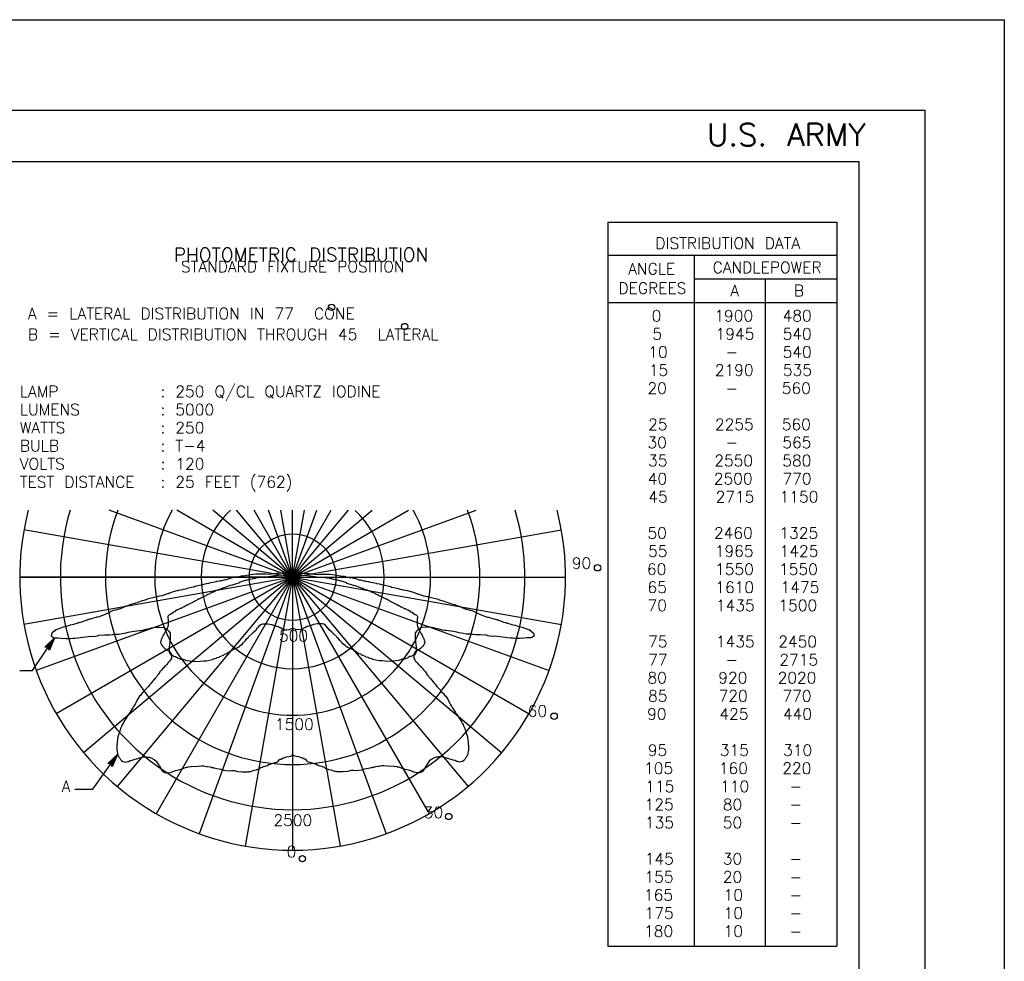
# Model space of a CAD drawing. Extents: x -21 to 1164, y -17 to 483.
# Tile 8 of 14: x 10 to 21, y 3 to 13. Entities that reach past the tile are written whole.
import ezdxf
from ezdxf.enums import TextEntityAlignment as Align

# ---------------------------------------------------------------- set-up
doc = ezdxf.new("R2010")
doc.units = 0
doc.header["$MEASUREMENT"] = 0
doc.layers.add('OUTLINE', color=7, linetype='CONTINUOUS')
doc.styles.add('TXT_SHX', font='txt.shx')

# ---------------------------------------------------------------- blocks, each defined once
blk = doc.blocks.new('LT3')
at = {"layer": 'OUTLINE', "color": 24, "linetype": 'CONTINUOUS'}
for p, q in [((0, 0), (-0.0015, 0.00032)), ((-0.00135, 0), (-0.0015, 0.00032)), ((0, 0), (-0.0015, -0.00032)), ((-0.0015, -0.00032), (-0.00135, 0)), ((-0.00039, 0), (-0.00136, 0.00021)), ((-0.00127, 0), (-0.00136, 0.00021)), ((-0.00039, 0), (-0.00136, -0.00021)), ((-0.00136, -0.00021), (-0.00127, 0)), ((-0.00076, 0), (-0.00123, 0.00009)), ((-0.00119, 0), (-0.00123, 0.00009)), ((-0.00076, 0), (-0.00123, -0.0001)), ((-0.00123, -0.0001), (-0.00119, 0))]:
    blk.add_line(p, q, dxfattribs=at)

msp = doc.modelspace()

# ---------------------------------------------------------------- linework, layer by layer
at = {"layer": 'OUTLINE', "color": 7, "linetype": 'CONTINUOUS'}
for p, q in [((-21.105, 13.258), (20.895, 13.258)), ((20.895, -16.742), (20.895, 13.258)), ((-20.23, 12.258), (20.02, 12.258)), ((20.02, -15.742), (20.02, 12.258)), ((-18.952, 11.693), (19.29, 11.693)), ((19.29, -15.18), (19.29, 11.693)), ((16.511, 11.022), (19.044, 11.022)), ((16.511, 11.022), (16.511, 3.023)), ((19.044, 11.022), (19.044, 3.023)), ((16.511, 10.658), (19.044, 10.658)), ((17.464, 10.658), (17.464, 3.023)), ((17.464, 10.394), (19.044, 10.394)), ((18.252, 10.394), (18.252, 3.023)), ((16.511, 10.134), (19.044, 10.134)), ((13.026, 7.098), (10.997, 7.837)), ((13.026, 7.098), (11.746, 7.837)), ((13.026, 7.098), (12.145, 7.837)), ((13.026, 7.098), (12.406, 7.837)), ((13.026, 7.098), (12.599, 7.837)), ((13.026, 7.098), (12.757, 7.837)), ((13.026, 7.098), (12.895, 7.837)), ((13.026, 7.098), (15.054, 7.837)), ((13.026, 7.098), (14.305, 7.837)), ((13.026, 7.098), (13.906, 7.837)), ((13.026, 7.098), (13.645, 7.837)), ((13.026, 7.098), (13.452, 7.837)), ((13.026, 7.098), (13.294, 7.837)), ((13.026, 7.098), (13.156, 7.837)), ((13.026, 7.098), (13.026, 7.837)), ((13.026, 7.098), (10.054, 7.623)), ((13.026, 7.098), (15.998, 7.623)), ((13.026, 7.098), (10.008, 7.099)), ((10.009, 7.098), (16.043, 7.098)), ((13.026, 7.098), (10.054, 6.575)), ((13.026, 7.098), (10.19, 6.067)), ((13.026, 7.098), (10.412, 5.59)), ((13.026, 7.098), (10.714, 5.159)), ((13.026, 7.098), (11.086, 4.787)), ((13.026, 7.098), (11.517, 4.485)), ((13.026, 7.098), (11.994, 4.263)), ((13.026, 7.098), (12.502, 4.127)), ((13.026, 7.098), (16.044, 7.099)), ((13.026, 7.098), (13.026, 4.081)), ((13.026, 7.098), (13.55, 4.127)), ((13.026, 7.098), (14.058, 4.263)), ((13.026, 7.098), (14.535, 4.485)), ((13.026, 7.098), (14.966, 4.787)), ((13.026, 7.098), (15.338, 5.159)), ((13.026, 7.098), (15.64, 5.59)), ((13.026, 7.098), (15.862, 6.067)), ((13.026, 7.098), (15.998, 6.575)), ((10.148, 6.067), (10.392, 6.429)), ((10.009, 6.067), (10.148, 6.067)), ((10.815, 4.757), (11.091, 5.139)), ((10.619, 4.757), (10.815, 4.757)), ((16.511, 3.023), (19.044, 3.023))]:
    msp.add_line(p, q, dxfattribs=at)
for points in [[(13.038, 7.141), (13.013, 7.139), (12.982, 7.139), (12.957, 7.141), (12.898, 7.141), (12.866, 7.138), (12.847, 7.138), (12.787, 7.131), (12.75, 7.129), (12.731, 7.131), (12.693, 7.131), (12.62, 7.131), (12.584, 7.127), (12.559, 7.124), (12.474, 7.108), (12.458, 7.108), (12.447, 7.106), (12.4, 7.095), (12.385, 7.094), (12.332, 7.083), (12.292, 7.07), (12.282, 7.07), (12.281, 7.068), (12.239, 7.058), (12.223, 7.057), (12.221, 7.055), (12.194, 7.049), (12.188, 7.049), (12.181, 7.046), (12.161, 7.044), (12.104, 7.032), (12.098, 7.03), (12.07, 7.025), (12.014, 7.011), (11.975, 7.003), (11.948, 6.995), (11.946, 6.996), (11.935, 6.989), (11.906, 6.984), (11.876, 6.976), (11.858, 6.972), (11.842, 6.966), (11.813, 6.963), (11.809, 6.96), (11.78, 6.955), (11.763, 6.95), (11.759, 6.949), (11.755, 6.95), (11.695, 6.933), (11.677, 6.925), (11.672, 6.925), (11.657, 6.918), (11.653, 6.918), (11.651, 6.916), (11.641, 6.914), (11.63, 6.909), (11.579, 6.893), (11.561, 6.889), (11.553, 6.889), (11.538, 6.884), (11.531, 6.884), (11.529, 6.882), (11.51, 6.879), (11.417, 6.854), (11.414, 6.853), (11.382, 6.842), (11.361, 6.838), (11.321, 6.821), (11.31, 6.819), (11.306, 6.816), (11.285, 6.812), (11.281, 6.809), (11.252, 6.801), (11.233, 6.798), (11.202, 6.781), (11.183, 6.777), (11.155, 6.765), (11.143, 6.761), (11.11, 6.744), (11.102, 6.744), (11.068, 6.733), (11.044, 6.729), (11.027, 6.723), (11.018, 6.718), (10.995, 6.706), (10.991, 6.706), (10.933, 6.678), (10.912, 6.673), (10.887, 6.662), (10.873, 6.658), (10.86, 6.657), (10.84, 6.649), (10.811, 6.642), (10.776, 6.631), (10.763, 6.629), (10.755, 6.625), (10.74, 6.621)], [(13.037, 7.126), (12.986, 7.124), (12.95, 7.12), (12.939, 7.122), (12.907, 7.118), (12.893, 7.12), (12.871, 7.117), (12.866, 7.118), (12.844, 7.114), (12.824, 7.113), (12.782, 7.106), (12.711, 7.096), (12.707, 7.097), (12.644, 7.092), (12.616, 7.087), (12.612, 7.085), (12.595, 7.083), (12.578, 7.078), (12.549, 7.074), (12.531, 7.068), (12.523, 7.067), (12.508, 7.061), (12.5, 7.06), (12.479, 7.053), (12.434, 7.038), (12.429, 7.034), (12.389, 7.023), (12.357, 7.011), (12.335, 7.005), (12.298, 6.992), (12.288, 6.987), (12.281, 6.986), (12.258, 6.977), (12.252, 6.976), (12.238, 6.968), (12.221, 6.964), (12.212, 6.961), (12.193, 6.952), (12.182, 6.95), (12.168, 6.944), (12.16, 6.938), (12.147, 6.932), (12.136, 6.93), (12.13, 6.926), (12.115, 6.92), (12.109, 6.915), (12.101, 6.911), (12.087, 6.906), (12.066, 6.894), (12.063, 6.894), (12.057, 6.889), (12.046, 6.885), (12.026, 6.874), (12.021, 6.873), (12.018, 6.87), (12.002, 6.864), (11.998, 6.86), (11.988, 6.858), (11.98, 6.851), (11.975, 6.851), (11.963, 6.842), (11.947, 6.835), (11.943, 6.835), (11.943, 6.833), (11.933, 6.826), (11.917, 6.82), (11.91, 6.815), (11.874, 6.798), (11.863, 6.789), (11.856, 6.788), (11.832, 6.775), (11.83, 6.772), (11.823, 6.77), (11.797, 6.757), (11.793, 6.752), (11.782, 6.751), (11.755, 6.737), (11.748, 6.736), (11.737, 6.729), (11.734, 6.728), (11.732, 6.728), (11.722, 6.717), (11.704, 6.711), (11.696, 6.702), (11.692, 6.701), (11.678, 6.69), (11.663, 6.683), (11.656, 6.678), (11.648, 6.67), (11.644, 6.663), (11.644, 6.647), (11.648, 6.637), (11.651, 6.594), (11.651, 6.589), (11.651, 6.578), (11.649, 6.572), (11.65, 6.57)], [(13.014, 7.141), (13.039, 7.139), (13.07, 7.139), (13.095, 7.141), (13.154, 7.141), (13.186, 7.138), (13.205, 7.138), (13.265, 7.131), (13.302, 7.129), (13.321, 7.131), (13.359, 7.131), (13.432, 7.131), (13.468, 7.127), (13.493, 7.124), (13.578, 7.108), (13.594, 7.108), (13.605, 7.106), (13.652, 7.095), (13.667, 7.094), (13.72, 7.083), (13.76, 7.07), (13.77, 7.07), (13.771, 7.068), (13.813, 7.058), (13.829, 7.057), (13.831, 7.055), (13.858, 7.049), (13.864, 7.049), (13.871, 7.046), (13.891, 7.044), (13.948, 7.032), (13.954, 7.03), (13.982, 7.025), (14.038, 7.011), (14.077, 7.003), (14.104, 6.995), (14.106, 6.996), (14.117, 6.989), (14.146, 6.984), (14.176, 6.976), (14.194, 6.972), (14.21, 6.966), (14.239, 6.963), (14.243, 6.96), (14.272, 6.955), (14.289, 6.95), (14.293, 6.949), (14.297, 6.95), (14.357, 6.933), (14.375, 6.925), (14.38, 6.925), (14.395, 6.918), (14.399, 6.918), (14.401, 6.916), (14.411, 6.914), (14.422, 6.909), (14.473, 6.893), (14.491, 6.889), (14.499, 6.889), (14.514, 6.884), (14.521, 6.884), (14.523, 6.882), (14.542, 6.879), (14.635, 6.854), (14.638, 6.853), (14.67, 6.842), (14.691, 6.838), (14.731, 6.821), (14.742, 6.819), (14.746, 6.816), (14.767, 6.812), (14.771, 6.809), (14.8, 6.801), (14.819, 6.798), (14.85, 6.781), (14.869, 6.777), (14.897, 6.765), (14.909, 6.761), (14.942, 6.744), (14.95, 6.744), (14.984, 6.733), (15.008, 6.729), (15.025, 6.723), (15.034, 6.718), (15.057, 6.706), (15.061, 6.706), (15.119, 6.678), (15.14, 6.673), (15.165, 6.662), (15.179, 6.658), (15.192, 6.657), (15.212, 6.649), (15.241, 6.642), (15.276, 6.631), (15.289, 6.629), (15.297, 6.625), (15.312, 6.621)], [(13.015, 7.126), (13.066, 7.124), (13.102, 7.12), (13.113, 7.122), (13.145, 7.118), (13.159, 7.12), (13.181, 7.117), (13.186, 7.118), (13.208, 7.114), (13.228, 7.113), (13.27, 7.106), (13.341, 7.096), (13.345, 7.097), (13.408, 7.092), (13.436, 7.087), (13.44, 7.085), (13.457, 7.083), (13.474, 7.078), (13.503, 7.074), (13.521, 7.068), (13.529, 7.067), (13.544, 7.061), (13.552, 7.06), (13.573, 7.053), (13.618, 7.038), (13.623, 7.034), (13.663, 7.023), (13.695, 7.011), (13.717, 7.005), (13.754, 6.992), (13.764, 6.987), (13.771, 6.986), (13.794, 6.977), (13.8, 6.976), (13.814, 6.968), (13.831, 6.964), (13.84, 6.961), (13.859, 6.952), (13.87, 6.95), (13.884, 6.944), (13.892, 6.938), (13.905, 6.932), (13.916, 6.93), (13.922, 6.926), (13.937, 6.92), (13.943, 6.915), (13.951, 6.911), (13.965, 6.906), (13.986, 6.894), (13.989, 6.894), (13.995, 6.889), (14.006, 6.885), (14.026, 6.874), (14.031, 6.873), (14.034, 6.87), (14.05, 6.864), (14.054, 6.86), (14.064, 6.858), (14.072, 6.851), (14.077, 6.851), (14.089, 6.842), (14.105, 6.835), (14.109, 6.835), (14.109, 6.833), (14.119, 6.826), (14.135, 6.82), (14.142, 6.815), (14.178, 6.798), (14.189, 6.789), (14.196, 6.788), (14.22, 6.775), (14.222, 6.772), (14.229, 6.77), (14.255, 6.757), (14.259, 6.752), (14.27, 6.751), (14.297, 6.737), (14.304, 6.736), (14.315, 6.729), (14.318, 6.728), (14.32, 6.728), (14.33, 6.717), (14.348, 6.711), (14.356, 6.702), (14.36, 6.701), (14.374, 6.69), (14.389, 6.683), (14.396, 6.678), (14.404, 6.67), (14.408, 6.663), (14.408, 6.647), (14.404, 6.637), (14.401, 6.594), (14.401, 6.589), (14.401, 6.578), (14.403, 6.572), (14.402, 6.57)], [(10.74, 6.621), (10.691, 6.602), (10.664, 6.595), (10.662, 6.596), (10.649, 6.59), (10.601, 6.575), (10.589, 6.573), (10.565, 6.567), (10.525, 6.554), (10.489, 6.546), (10.411, 6.516), (10.407, 6.515), (10.405, 6.515), (10.397, 6.505), (10.391, 6.502), (10.39, 6.5), (10.366, 6.483), (10.363, 6.479), (10.364, 6.477), (10.362, 6.476), (10.359, 6.461), (10.357, 6.46), (10.358, 6.451), (10.361, 6.449), (10.361, 6.445), (10.381, 6.432), (10.388, 6.429), (10.435, 6.427), (10.465, 6.423), (10.484, 6.421), (10.498, 6.423), (10.518, 6.419), (10.574, 6.42), (10.597, 6.424), (10.617, 6.425), (10.655, 6.427), (10.678, 6.432), (10.796, 6.445), (10.804, 6.444), (10.846, 6.448), (10.869, 6.452), (10.884, 6.458), (10.951, 6.461), (10.98, 6.46), (11.005, 6.462), (11.029, 6.466), (11.039, 6.465), (11.062, 6.468), (11.107, 6.47), (11.139, 6.477), (11.184, 6.484), (11.209, 6.491), (11.23, 6.493), (11.248, 6.498), (11.331, 6.508), (11.35, 6.511), (11.37, 6.513), (11.405, 6.525), (11.442, 6.533), (11.465, 6.539), (11.511, 6.545), (11.523, 6.544), (11.538, 6.546), (11.553, 6.546), (11.599, 6.541), (11.622, 6.531), (11.627, 6.526), (11.637, 6.521), (11.656, 6.5), (11.671, 6.479), (11.671, 6.447), (11.67, 6.439), (11.672, 6.422), (11.668, 6.38), (11.663, 6.359), (11.659, 6.321), (11.659, 6.281), (11.661, 6.272), (11.665, 6.267), (11.669, 6.256), (11.68, 6.242), (11.7, 6.233), (11.71, 6.226), (11.721, 6.222), (11.729, 6.221), (11.742, 6.215), (11.75, 6.211), (11.754, 6.207), (11.768, 6.199), (11.783, 6.196), (11.788, 6.193), (11.811, 6.191), (11.817, 6.188), (11.826, 6.187), (11.832, 6.184), (11.843, 6.182), (11.857, 6.178)], [(11.65, 6.57), (11.642, 6.537), (11.624, 6.5), (11.617, 6.493), (11.61, 6.479), (11.604, 6.473), (11.594, 6.456), (11.592, 6.448), (11.586, 6.438), (11.584, 6.437), (11.585, 6.432), (11.578, 6.423), (11.577, 6.419), (11.577, 6.415), (11.57, 6.4), (11.571, 6.398), (11.566, 6.383), (11.57, 6.364), (11.577, 6.35), (11.585, 6.337), (11.611, 6.311), (11.629, 6.3), (11.639, 6.292), (11.647, 6.29), (11.668, 6.276), (11.672, 6.275), (11.679, 6.26), (11.681, 6.258), (11.686, 6.234), (11.687, 6.221), (11.685, 6.205), (11.676, 6.186), (11.667, 6.172), (11.665, 6.172), (11.662, 6.164), (11.65, 6.154), (11.647, 6.148), (11.633, 6.135), (11.631, 6.13), (11.619, 6.119), (11.617, 6.117), (11.603, 6.102), (11.596, 6.098), (11.587, 6.087), (11.577, 6.07), (11.559, 6.051), (11.546, 6.034), (11.541, 6.024), (11.531, 6.016), (11.523, 6.002), (11.516, 5.995), (11.512, 5.988), (11.504, 5.981), (11.459, 5.923), (11.444, 5.91), (11.431, 5.891), (11.412, 5.872), (11.389, 5.845), (11.384, 5.837), (11.363, 5.817), (11.358, 5.812), (11.346, 5.794), (11.334, 5.782), (11.307, 5.742), (11.294, 5.719), (11.283, 5.697), (11.269, 5.673), (11.266, 5.671), (11.259, 5.656), (11.232, 5.615), (11.23, 5.613), (11.229, 5.606), (11.222, 5.599), (11.215, 5.583), (11.201, 5.566), (11.201, 5.563), (11.196, 5.554), (11.185, 5.542), (11.172, 5.519), (11.161, 5.502), (11.156, 5.49), (11.142, 5.47), (11.141, 5.465), (11.138, 5.461), (11.133, 5.447), (11.128, 5.44), (11.124, 5.428), (11.122, 5.423), (11.118, 5.417), (11.114, 5.398), (11.11, 5.39), (11.094, 5.334), (11.093, 5.324), (11.089, 5.312), (11.09, 5.31), (11.085, 5.273), (11.085, 5.254)], [(11.857, 6.178), (11.889, 6.174), (11.908, 6.17), (11.91, 6.17), (11.946, 6.167), (12.003, 6.169), (12.039, 6.173), (12.075, 6.175), (12.139, 6.189), (12.141, 6.191), (12.179, 6.205), (12.183, 6.205), (12.193, 6.211), (12.212, 6.216), (12.221, 6.221), (12.261, 6.235), (12.264, 6.239), (12.274, 6.246), (12.29, 6.251), (12.295, 6.255), (12.302, 6.257), (12.307, 6.261), (12.309, 6.262), (12.322, 6.27), (12.334, 6.282), (12.341, 6.284), (12.345, 6.288), (12.35, 6.29), (12.352, 6.289), (12.352, 6.292), (12.364, 6.299), (12.375, 6.302), (12.382, 6.307), (12.395, 6.309), (12.396, 6.311), (12.399, 6.314), (12.419, 6.322), (12.436, 6.332), (12.445, 6.342), (12.47, 6.362), (12.479, 6.374), (12.494, 6.387), (12.503, 6.398), (12.521, 6.42), (12.529, 6.428), (12.533, 6.43), (12.543, 6.443), (12.573, 6.472), (12.575, 6.475), (12.579, 6.477), (12.585, 6.485), (12.592, 6.489), (12.592, 6.491), (12.621, 6.517), (12.639, 6.541), (12.644, 6.544), (12.651, 6.553), (12.653, 6.553), (12.664, 6.567), (12.682, 6.579), (12.7, 6.584), (12.754, 6.584), (12.773, 6.581), (12.792, 6.575), (12.797, 6.574), (12.822, 6.564), (12.837, 6.561), (12.873, 6.55), (12.892, 6.54), (12.894, 6.541), (12.894, 6.539), (12.909, 6.533), (12.918, 6.525), (12.956, 6.515), (12.993, 6.522), (12.997, 6.525), (13.026, 6.536)], [(14.195, 6.178), (14.163, 6.174), (14.144, 6.17), (14.142, 6.17), (14.106, 6.167), (14.049, 6.169), (14.013, 6.173), (13.977, 6.175), (13.913, 6.189), (13.911, 6.191), (13.873, 6.205), (13.869, 6.205), (13.859, 6.211), (13.84, 6.216), (13.831, 6.221), (13.791, 6.235), (13.788, 6.239), (13.778, 6.246), (13.762, 6.251), (13.757, 6.255), (13.75, 6.257), (13.745, 6.261), (13.743, 6.262), (13.73, 6.27), (13.718, 6.282), (13.711, 6.284), (13.707, 6.288), (13.702, 6.29), (13.7, 6.289), (13.7, 6.292), (13.688, 6.299), (13.677, 6.302), (13.67, 6.307), (13.657, 6.309), (13.656, 6.311), (13.653, 6.314), (13.633, 6.322), (13.616, 6.332), (13.607, 6.342), (13.582, 6.362), (13.573, 6.374), (13.558, 6.387), (13.549, 6.398), (13.531, 6.42), (13.523, 6.428), (13.519, 6.43), (13.509, 6.443), (13.479, 6.472), (13.477, 6.475), (13.473, 6.477), (13.467, 6.485), (13.46, 6.489), (13.46, 6.491), (13.431, 6.517), (13.413, 6.541), (13.408, 6.544), (13.401, 6.553), (13.399, 6.553), (13.388, 6.567), (13.37, 6.579), (13.352, 6.584), (13.298, 6.584), (13.279, 6.581), (13.26, 6.575), (13.255, 6.574), (13.23, 6.564), (13.215, 6.561), (13.179, 6.55), (13.16, 6.54), (13.158, 6.541), (13.158, 6.539), (13.143, 6.533), (13.134, 6.525), (13.096, 6.515), (13.059, 6.522), (13.055, 6.525), (13.026, 6.536)], [(15.312, 6.621), (15.361, 6.602), (15.388, 6.595), (15.39, 6.596), (15.403, 6.59), (15.451, 6.575), (15.463, 6.573), (15.487, 6.567), (15.527, 6.554), (15.563, 6.546), (15.641, 6.516), (15.645, 6.515), (15.647, 6.515), (15.655, 6.505), (15.661, 6.502), (15.662, 6.5), (15.686, 6.483), (15.689, 6.479), (15.688, 6.477), (15.69, 6.476), (15.693, 6.461), (15.695, 6.46), (15.694, 6.451), (15.691, 6.449), (15.691, 6.445), (15.671, 6.432), (15.664, 6.429), (15.617, 6.427), (15.587, 6.423), (15.568, 6.421), (15.554, 6.423), (15.534, 6.419), (15.478, 6.42), (15.455, 6.424), (15.435, 6.425), (15.397, 6.427), (15.374, 6.432), (15.256, 6.445), (15.248, 6.444), (15.206, 6.448), (15.183, 6.452), (15.168, 6.458), (15.101, 6.461), (15.072, 6.46), (15.047, 6.462), (15.023, 6.466), (15.013, 6.465), (14.99, 6.468), (14.945, 6.47), (14.913, 6.477), (14.868, 6.484), (14.843, 6.491), (14.822, 6.493), (14.804, 6.498), (14.721, 6.508), (14.702, 6.511), (14.682, 6.513), (14.647, 6.525), (14.61, 6.533), (14.587, 6.539), (14.541, 6.545), (14.529, 6.544), (14.514, 6.546), (14.499, 6.546), (14.453, 6.541), (14.43, 6.531), (14.425, 6.526), (14.415, 6.521), (14.396, 6.5), (14.381, 6.479), (14.381, 6.447), (14.382, 6.439), (14.38, 6.422), (14.384, 6.38), (14.389, 6.359), (14.393, 6.321), (14.393, 6.281), (14.391, 6.272), (14.387, 6.267), (14.383, 6.256), (14.372, 6.242), (14.352, 6.233), (14.342, 6.226), (14.331, 6.222), (14.323, 6.221), (14.31, 6.215), (14.302, 6.211), (14.298, 6.207), (14.284, 6.199), (14.269, 6.196), (14.264, 6.193), (14.241, 6.191), (14.235, 6.188), (14.226, 6.187), (14.22, 6.184), (14.209, 6.182), (14.195, 6.178)], [(14.402, 6.57), (14.41, 6.537), (14.428, 6.5), (14.435, 6.493), (14.442, 6.479), (14.448, 6.473), (14.458, 6.456), (14.46, 6.448), (14.466, 6.438), (14.468, 6.437), (14.467, 6.432), (14.474, 6.423), (14.475, 6.419), (14.475, 6.415), (14.482, 6.4), (14.481, 6.398), (14.486, 6.383), (14.482, 6.364), (14.475, 6.35), (14.467, 6.337), (14.441, 6.311), (14.423, 6.3), (14.413, 6.292), (14.405, 6.29), (14.384, 6.276), (14.38, 6.275), (14.373, 6.26), (14.371, 6.258), (14.366, 6.234), (14.365, 6.221), (14.367, 6.205), (14.376, 6.186), (14.385, 6.172), (14.387, 6.172), (14.39, 6.164), (14.402, 6.154), (14.405, 6.148), (14.419, 6.135), (14.421, 6.13), (14.433, 6.119), (14.435, 6.117), (14.449, 6.102), (14.456, 6.098), (14.465, 6.087), (14.475, 6.07), (14.493, 6.051), (14.506, 6.034), (14.511, 6.024), (14.521, 6.016), (14.529, 6.002), (14.536, 5.995), (14.54, 5.988), (14.548, 5.981), (14.593, 5.923), (14.608, 5.91), (14.621, 5.891), (14.64, 5.872), (14.663, 5.845), (14.668, 5.837), (14.689, 5.817), (14.694, 5.812), (14.706, 5.794), (14.718, 5.782), (14.745, 5.742), (14.758, 5.719), (14.769, 5.697), (14.783, 5.673), (14.786, 5.671), (14.793, 5.656), (14.82, 5.615), (14.822, 5.613), (14.823, 5.606), (14.83, 5.599), (14.837, 5.583), (14.851, 5.566), (14.851, 5.563), (14.856, 5.554), (14.867, 5.542), (14.88, 5.519), (14.891, 5.502), (14.896, 5.49), (14.91, 5.47), (14.911, 5.465), (14.914, 5.461), (14.919, 5.447), (14.924, 5.44), (14.928, 5.428), (14.93, 5.423), (14.934, 5.417), (14.938, 5.398), (14.942, 5.39), (14.958, 5.334), (14.959, 5.324), (14.963, 5.312), (14.962, 5.31), (14.967, 5.273), (14.967, 5.254)], [(11.085, 5.254), (11.083, 5.242), (11.083, 5.189), (11.092, 5.133), (11.096, 5.127), (11.106, 5.106), (11.114, 5.099), (11.121, 5.084), (11.133, 5.072), (11.15, 5.061), (11.176, 5.054), (11.203, 5.062), (11.214, 5.063), (11.23, 5.072), (11.252, 5.076), (11.261, 5.08), (11.309, 5.096), (11.314, 5.096), (11.32, 5.099), (11.358, 5.108), (11.378, 5.115), (11.408, 5.114), (11.417, 5.111), (11.438, 5.11), (11.469, 5.097), (11.477, 5.095), (11.483, 5.089), (11.493, 5.084), (11.515, 5.067), (11.539, 5.034), (11.547, 5.02), (11.55, 5.012), (11.552, 5.011), (11.564, 4.99), (11.569, 4.977), (11.574, 4.974), (11.578, 4.963), (11.585, 4.958), (11.588, 4.952), (11.614, 4.939), (11.622, 4.937), (11.668, 4.94), (11.685, 4.945), (11.701, 4.953), (11.73, 4.961), (11.783, 4.972), (11.791, 4.976), (11.808, 4.981), (11.83, 4.991), (11.851, 4.998), (11.866, 4.999), (11.87, 5.001), (11.902, 5.005), (11.906, 5.006), (11.978, 5.011), (12.019, 5.012), (12.045, 5.012), (12.074, 5.008), (12.082, 5.005), (12.114, 5.001), (12.13, 4.996), (12.147, 4.995), (12.152, 4.993), (12.158, 4.993), (12.188, 4.986), (12.215, 4.982), (12.227, 4.977), (12.232, 4.978), (12.241, 4.974), (12.266, 4.967), (12.32, 4.96), (12.351, 4.962), (12.384, 4.961), (12.415, 4.953), (12.467, 4.948), (12.51, 4.947), (12.524, 4.949), (12.54, 4.949), (12.542, 4.95), (12.56, 4.95), (12.602, 4.965), (12.625, 4.97), (12.628, 4.973), (12.657, 4.981), (12.662, 4.985), (12.675, 4.995), (12.688, 4.998), (12.7, 5.005), (12.721, 5.009), (12.732, 5.015), (12.746, 5.019), (12.763, 5.028), (12.766, 5.028), (12.787, 5.037), (12.794, 5.039), (12.809, 5.045), (12.834, 5.049)], [(14.967, 5.254), (14.969, 5.242), (14.969, 5.189), (14.96, 5.133), (14.956, 5.127), (14.946, 5.106), (14.938, 5.099), (14.931, 5.084), (14.919, 5.072), (14.902, 5.061), (14.876, 5.054), (14.849, 5.062), (14.838, 5.063), (14.822, 5.072), (14.8, 5.076), (14.791, 5.08), (14.743, 5.096), (14.738, 5.096), (14.732, 5.099), (14.694, 5.108), (14.674, 5.115), (14.644, 5.114), (14.635, 5.111), (14.614, 5.11), (14.583, 5.097), (14.575, 5.095), (14.569, 5.089), (14.559, 5.084), (14.537, 5.067), (14.513, 5.034), (14.505, 5.02), (14.502, 5.012), (14.5, 5.011), (14.488, 4.99), (14.483, 4.977), (14.478, 4.974), (14.474, 4.963), (14.467, 4.958), (14.464, 4.952), (14.438, 4.939), (14.43, 4.937), (14.384, 4.94), (14.367, 4.945), (14.351, 4.953), (14.322, 4.961), (14.269, 4.972), (14.261, 4.976), (14.244, 4.981), (14.222, 4.991), (14.201, 4.998), (14.186, 4.999), (14.182, 5.001), (14.15, 5.005), (14.146, 5.006), (14.074, 5.011), (14.033, 5.012), (14.007, 5.012), (13.978, 5.008), (13.97, 5.005), (13.938, 5.001), (13.922, 4.996), (13.905, 4.995), (13.9, 4.993), (13.894, 4.993), (13.864, 4.986), (13.837, 4.982), (13.825, 4.977), (13.82, 4.978), (13.811, 4.974), (13.786, 4.967), (13.732, 4.96), (13.701, 4.962), (13.668, 4.961), (13.637, 4.953), (13.585, 4.948), (13.542, 4.947), (13.528, 4.949), (13.512, 4.949), (13.51, 4.95), (13.492, 4.95), (13.45, 4.965), (13.427, 4.97), (13.424, 4.973), (13.395, 4.981), (13.39, 4.985), (13.377, 4.995), (13.364, 4.998), (13.352, 5.005), (13.331, 5.009), (13.32, 5.015), (13.306, 5.019), (13.289, 5.028), (13.286, 5.028), (13.265, 5.037), (13.258, 5.039), (13.243, 5.045), (13.218, 5.049)], [(12.834, 5.049), (12.851, 5.055), (12.859, 5.059), (12.864, 5.067), (12.877, 5.079), (12.888, 5.086), (12.898, 5.089), (12.915, 5.098), (12.926, 5.103), (12.931, 5.103), (12.937, 5.107), (12.958, 5.112), (12.987, 5.117), (13.002, 5.121), (13.011, 5.125), (13.015, 5.127), (13.017, 5.127), (13.022, 5.135), (13.025, 5.137)], [(13.218, 5.049), (13.2, 5.055), (13.193, 5.059), (13.188, 5.067), (13.175, 5.079), (13.164, 5.086), (13.154, 5.089), (13.137, 5.098), (13.126, 5.103), (13.121, 5.103), (13.115, 5.107), (13.093, 5.112), (13.064, 5.117), (13.05, 5.121), (13.041, 5.125), (13.037, 5.127), (13.035, 5.127), (13.03, 5.135), (13.026, 5.137)]]:
    msp.add_lwpolyline(points, dxfattribs=at)
for centre, radius in [((13.456, 10.081), 0.0349), ((14.264, 9.868), 0.0349), ((13.026, 7.098), 0.478), ((16.397, 7.202), 0.0349), ((15.917, 5.562), 0.0349), ((14.752, 4.454), 0.0349), ((13.133, 3.989), 0.0349)]:
    msp.add_circle(centre, radius, dxfattribs=at)
for radius, start, end in [(3.017, 165.8163, 14.1837), (2.569, 163.273, 16.7399), (2.07, 159.0679, 20.942), (1.525, 150.9965, 29.04), (1.011, 132.9532, 46.9639)]:
    msp.add_arc((13.026, 7.098), radius, start, end, dxfattribs=at)

# ---------------------------------------------------------------- block references
at = {"layer": 'OUTLINE', "linetype": 'CONTINUOUS'}
for p, xscale, yscale, zscale, rotation in [((10.392, 6.429), 96.00038173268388, 96.00038173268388, 96.00038173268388, 56.01867501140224), ((11.091, 5.139), 96.00005399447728, 96.00005399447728, 96.00005399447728, 54.15148433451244)]:
    msp.add_blockref('LT3', p, dxfattribs=dict(at, xscale=xscale, yscale=yscale, zscale=zscale, rotation=rotation))

# ---------------------------------------------------------------- texts
at = {"layer": 'OUTLINE', "color": 7, "linetype": 'CONTINUOUS', "style": 'TXT_SHX'}
msp.add_text('U.S. ARMY', height=0.25, dxfattribs=at).set_placement((19.363, 11.863), align=Align.RIGHT)
for s, height, p in [('DISTRIBUTION DATA', 0.125, (17.837, 10.726)), ('PHOTOMETRIC DISTRIBUTION', 0.15, (13.118, 10.586)), ('STANDARD FIXTURE POSITION', 0.125, (13.027, 10.467)), ('ANGLE', 0.125, (16.996, 10.444)), ('CANDLEPOWER', 0.125, (18.272, 10.459)), ('DEGREES', 0.125, (17.004, 10.229)), ('A', 0.125, (17.914, 10.202)), ('B', 0.125, (18.623, 10.202)), ('0', 0.125, (17.049, 9.924)), ('1900', 0.125, (17.903, 9.924)), ('480', 0.125, (18.604, 9.924)), ('5', 0.125, (17.056, 9.724)), ('1945', 0.125, (17.917, 9.724)), ('540', 0.125, (18.604, 9.724)), ('10', 0.125, (17.065, 9.524)), ('540', 0.125, (18.604, 9.524)), ('-', 0.125, (17.883, 9.524)), ('15', 0.125, (17.071, 9.324)), ('2190', 0.125, (17.908, 9.324)), ('535', 0.125, (18.607, 9.324)), ('20', 0.125, (17.056, 9.124)), ('-', 0.125, (17.883, 9.124)), ('560', 0.125, (18.595, 9.124)), ('25', 0.125, (17.063, 8.724)), ('2255', 0.125, (17.909, 8.724)), ('560', 0.125, (18.595, 8.724)), ('30', 0.125, (17.056, 8.524)), ('565', 0.125, (18.601, 8.524)), ('-', 0.125, (17.883, 8.524)), ('35', 0.125, (17.063, 8.324)), ('2550', 0.125, (17.902, 8.324)), ('580', 0.125, (18.601, 8.324)), ('40', 0.125, (17.059, 8.124)), ('2500', 0.125, (17.897, 8.124)), ('770', 0.125, (18.602, 8.124)), ('45', 0.125, (17.066, 7.924)), ('2715', 0.125, (17.917, 7.924)), ('1150', 0.125, (18.624, 7.924)), ('50', 0.125, (17.056, 7.524)), ('2460', 0.125, (17.899, 7.524)), ('1325', 0.125, (18.622, 7.524)), ('55', 0.125, (17.063, 7.324)), ('1965', 0.125, (17.908, 7.324)), ('1425', 0.125, (18.625, 7.324)), ('90', 0.125, (16.22, 7.191)), ('60', 0.125, (17.05, 7.124)), ('1550', 0.125, (17.911, 7.124)), ('1550', 0.125, (18.618, 7.124)), ('65', 0.125, (17.057, 6.924)), ('1610', 0.125, (17.913, 6.924)), ('1475', 0.125, (18.635, 6.924)), ('70', 0.125, (17.057, 6.724)), ('1435', 0.125, (17.92, 6.724)), ('1500', 0.125, (18.611, 6.724)), ('500', 0.125, (13.035, 6.389)), ('75', 0.125, (17.064, 6.324)), ('1435', 0.125, (17.92, 6.324)), ('2450', 0.125, (18.61, 6.324)), ('77', 0.125, (17.064, 6.124)), ('2715', 0.125, (18.622, 6.124)), ('-', 0.125, (17.883, 6.124)), ('80', 0.125, (17.056, 5.924)), ('920', 0.125, (17.893, 5.924)), ('2020', 0.125, (18.602, 5.924)), ('85', 0.125, (17.063, 5.724)), ('720', 0.125, (17.897, 5.724)), ('770', 0.125, (18.602, 5.724)), ('60', 0.125, (15.732, 5.556)), ('90', 0.125, (17.053, 5.524)), ('425', 0.125, (17.905, 5.524)), ('440', 0.125, (18.607, 5.524)), ('1500', 0.125, (13.045, 5.41)), ('95', 0.125, (17.06, 5.124)), ('315', 0.125, (17.91, 5.124)), ('310', 0.125, (18.61, 5.124)), ('105', 0.125, (17.072, 4.924)), ('160', 0.125, (17.899, 4.924)), ('220', 0.125, (18.601, 4.924)), ('115', 0.125, (17.086, 4.724)), ('110', 0.125, (17.913, 4.724)), ('-', 0.125, (18.588, 4.724)), ('125', 0.125, (17.078, 4.524)), ('80', 0.125, (17.889, 4.524)), ('-', 0.125, (18.588, 4.524)), ('2500', 0.125, (13.028, 4.35)), ('30', 0.125, (14.583, 4.437)), ('135', 0.125, (17.082, 4.324)), ('50', 0.125, (17.889, 4.324)), ('-', 0.125, (18.588, 4.324)), ('0', 0.125, (13.013, 4.004)), ('145', 0.125, (17.08, 3.924)), ('30', 0.125, (17.889, 3.924)), ('-', 0.125, (18.588, 3.924)), ('155', 0.125, (17.077, 3.724)), ('20', 0.125, (17.889, 3.724)), ('-', 0.125, (18.588, 3.724)), ('165', 0.125, (17.071, 3.524)), ('10', 0.125, (17.898, 3.524)), ('-', 0.125, (18.588, 3.524)), ('175', 0.125, (17.078, 3.324)), ('10', 0.125, (17.898, 3.324)), ('-', 0.125, (18.588, 3.324)), ('180', 0.125, (17.072, 3.124)), ('10', 0.125, (17.898, 3.124)), ('-', 0.125, (18.588, 3.124))]:
    msp.add_text(s, height=height, dxfattribs=at).set_placement(p, align=Align.CENTER)
for s, p in [('A = LATERAL DISTRIBUTION IN 77  CONE', (10.098, 9.948)), ('B = VERTICAL DISTRIBUTION THROUGH 45  LATERAL', (10.098, 9.719)), ('LAMP', (10.009, 9.088)), (': 250 Q/CL QUARTZ IODINE', (11.564, 9.088)), ('LUMENS', (10.009, 8.888)), (': 5000', (11.564, 8.888)), ('WATTS', (10.009, 8.688)), (': 250', (11.564, 8.688)), ('BULB', (10.009, 8.488)), (': T-4', (11.564, 8.488)), ('VOLTS', (10.009, 8.288)), (': 120', (11.564, 8.288)), ('TEST DISTANCE', (10.009, 8.088)), (': 25 FEET (762)', (11.564, 8.088)), ('A', (10.472, 4.727))]:
    msp.add_text(s, height=0.125, dxfattribs=at).set_placement(p)

doc.saveas('drawing.dxf')
